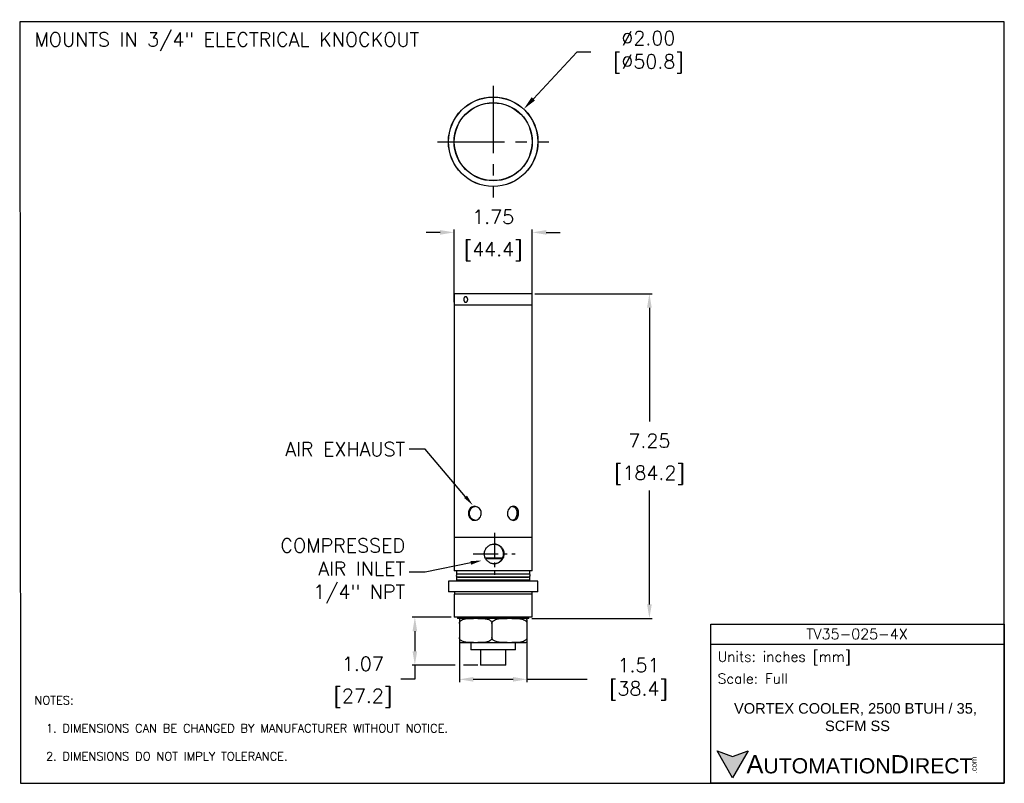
# Model space of a CAD drawing. Extents: x 909.4 to 931.4, y -8.5 to 8.5.
import ezdxf
from ezdxf import colors
from ezdxf.entities.mleader import LeaderData, LeaderLine
from ezdxf.math import Vec2, Vec3

# ---------------------------------------------------------------- set-up
doc = ezdxf.new("R2010")
doc.units = 0
doc.header["$LTSCALE"] = 4
doc.header["$MEASUREMENT"] = 0
doc.linetypes.add('CENTER2', pattern=[1.125, 0.75, -0.125, 0.125, -0.125])
doc.layers.get('0').update_dxf_attribs({"linetype": 'CONTINUOUS'})
doc.layers.get('DEFPOINTS').update_dxf_attribs({"linetype": 'CONTINUOUS'})
for name, color, linetype in [('CENTER', 40, 'CENTER2'), ('DIMENSIONS', 140, 'CONTINUOUS'), ('TEXT', 140, 'CONTINUOUS')]:
    doc.layers.add(name, color=color, linetype=linetype)
doc.styles.add('ROMANS', font='romans.shx')
doc.styles.get("Standard").update_dxf_attribs({"font": 'romans.shx'})
doc.styles.add('型式1', font='txt')
doc.dimstyles.get("Standard").update_dxf_attribs({"dimtxt": 0.3125, "dimasz": 0.3125, "dimexe": 0.0625, "dimexo": 0.0625, "dimgap": 0.1875, "dimtad": 0, "dimtih": 1, "dimtoh": 1, "dimzin": 0, "dimdsep": 46, "dimtxsty": 'Standard', "dimcen": 0, "dimadec": 0, "dimazin": 0, "dimtfac": 1, "dimtofl": 0, "dimtmove": 0, "dimatfit": 3, "dimfxl": 1, "dimtolj": 1, "dimtzin": 0, "dimarcsym": 0})

# ---------------------------------------------------------------- blocks, each defined once
blk = doc.blocks.new('*D0')
at = {"layer": 'DEFPOINTS', "color": 0, "transparency": 16777216}
for p in [(920.858, 2.398), (920.789, -4.852), (923.479, -4.852)]:
    blk.add_point(p, dxfattribs=at)
at = {"layer": 'DIMENSIONS', "color": 0, "lineweight": -2, "transparency": 16777216}
for p, q in [((920.92, 2.398), (923.542, 2.398)), ((923.479, 2.086), (923.479, -0.457)), ((923.479, -4.539), (923.479, -1.996)), ((920.851, -4.852), (923.542, -4.852))]:
    blk.add_line(p, q, dxfattribs=at)
at = {"layer": 'DIMENSIONS', "color": 0, "transparency": 16777216}
for points in [[(923.427, 2.086), (923.532, 2.086), (923.479, 2.398)], [(923.427, -4.539), (923.532, -4.539), (923.479, -4.852)]]:
    blk.add_solid(points, dxfattribs=at)
at = {"layer": 'DIMENSIONS', "color": 0, "transparency": 16777216, "char_height": 0.3125, "attachment_point": 5}
for s, insert in [('\\A1;7.25', (923.479, -0.883)), ('\\A1;[184.2]', (923.479, -1.652))]:
    blk.add_mtext(s, dxfattribs=dict(at, insert=insert))
blk = doc.blocks.new('*D1')
at = {"layer": 'DEFPOINTS', "color": 0, "transparency": 16777216}
for p in [(920.862, 3.768), (919.115, 2.149), (920.862, 2.149)]:
    blk.add_point(p, dxfattribs=at)
at = {"layer": 'DIMENSIONS', "color": 0, "lineweight": -2, "transparency": 16777216}
for p, q in [((918.803, 3.768), (918.49, 3.768)), ((919.115, 2.211), (919.115, 3.83)), ((920.862, 2.211), (920.862, 3.83)), ((921.175, 3.768), (921.487, 3.768))]:
    blk.add_line(p, q, dxfattribs=at)
at = {"layer": 'DIMENSIONS', "color": 0, "transparency": 16777216}
for points in [[(918.803, 3.82), (918.803, 3.716), (919.115, 3.768)], [(921.175, 3.82), (921.175, 3.716), (920.862, 3.768)]]:
    blk.add_solid(points, dxfattribs=at)
at = {"layer": 'DIMENSIONS', "color": 0, "transparency": 16777216, "char_height": 0.3125, "attachment_point": 5}
for s, insert in [('\\A1;1.75', (919.989, 4.112)), ('\\A1;[44.4]', (919.989, 3.342))]:
    blk.add_mtext(s, dxfattribs=dict(at, insert=insert))
blk = doc.blocks.new('*D2')
at = {"layer": 'DEFPOINTS', "color": 0, "transparency": 16777216}
for p in [(920.672, 6.522), (919.305, 5.062)]:
    blk.add_point(p, dxfattribs=at)
at = {"layer": 'DIMENSIONS', "color": 0, "lineweight": -2, "transparency": 16777216}
for p, q in [((921.859, 7.79), (920.886, 6.75)), ((922.172, 7.79), (921.859, 7.79))]:
    blk.add_line(p, q, dxfattribs=at)
at = {"layer": 'DIMENSIONS', "color": 0, "transparency": 16777216}
blk.add_solid([(920.848, 6.786), (920.924, 6.715), (920.672, 6.522)], dxfattribs=at)
at = {"layer": 'DIMENSIONS', "color": 0, "transparency": 16777216, "insert": (923.349, 7.79), "char_height": 0.3125, "attachment_point": 5}
blk.add_mtext('\\A1; ∅2.00\\P [∅50.8]', dxfattribs=at)
blk = doc.blocks.new('*D6')
at = {"layer": 'DEFPOINTS', "color": 0, "transparency": 16777216}
for p in [(919.116, -4.825), (918.239, -5.898), (919.708, -5.898)]:
    blk.add_point(p, dxfattribs=at)
at = {"layer": 'DIMENSIONS', "color": 0, "lineweight": -2, "transparency": 16777216}
for p, q in [((919.053, -4.825), (918.177, -4.825)), ((918.239, -5.138), (918.239, -5.585)), ((919.139, -5.898), (918.177, -5.898)), ((918.239, -5.898), (918.239, -6.21)), ((919.646, -5.898), (919.327, -5.898)), ((918.239, -6.21), (917.927, -6.21))]:
    blk.add_line(p, q, dxfattribs=at)
at = {"layer": 'DIMENSIONS', "color": 0, "transparency": 16777216}
for points in [[(918.187, -5.138), (918.291, -5.138), (918.239, -4.825)], [(918.187, -5.585), (918.291, -5.585), (918.239, -5.898)]]:
    blk.add_solid(points, dxfattribs=at)
at = {"layer": 'DIMENSIONS', "color": 0, "transparency": 16777216, "char_height": 0.3125, "attachment_point": 5}
for s, insert in [('\\A1;1.07', (917.077, -5.866)), ('\\A1;[27.2]', (917.077, -6.636))]:
    blk.add_mtext(s, dxfattribs=dict(at, insert=insert))
blk = doc.blocks.new('*D7')
at = {"layer": 'DEFPOINTS', "color": 0, "transparency": 16777216}
for p in [(919.233, -5.28), (920.744, -5.28), (920.744, -6.212)]:
    blk.add_point(p, dxfattribs=at)
at = {"layer": 'DIMENSIONS', "color": 0, "lineweight": -2, "transparency": 16777216}
for p, q in [((919.233, -5.343), (919.233, -6.274)), ((920.744, -5.343), (920.744, -6.274)), ((919.545, -6.212), (920.432, -6.212)), ((920.744, -6.212), (922.091, -6.212))]:
    blk.add_line(p, q, dxfattribs=at)
at = {"layer": 'DIMENSIONS', "color": 0, "transparency": 16777216}
for points in [[(919.545, -6.16), (919.545, -6.264), (919.233, -6.212)], [(920.432, -6.16), (920.432, -6.264), (920.744, -6.212)]]:
    blk.add_solid(points, dxfattribs=at)
at = {"layer": 'DIMENSIONS', "color": 0, "transparency": 16777216, "insert": (923.127, -6.212), "char_height": 0.3125, "attachment_point": 5}
blk.add_mtext('\\A1; 1.51\\P [38.4]', dxfattribs=at)

msp = doc.modelspace()

# ---------------------------------------------------------------- hatches: boundary and pattern name
at = {"layer": 'TEXT'}
msp.add_hatch(color=256, dxfattribs=at).paths.add_polyline_path([(925.688, -7.809), (925.339, -7.936), (924.99, -7.809), (925.339, -8.414)])

# ---------------------------------------------------------------- linework, layer by layer
for p, q in [((919.509, 5.062), (919.509, 5.062)), ((919.12, 2.398), (919.12, 2.149)), ((919.988, 2.398), (919.12, 2.398)), ((920.858, 2.398), (919.988, 2.398)), ((920.858, 2.149), (920.858, 2.398)), ((919.115, 2.149), (919.115, -3.037)), ((919.115, 2.149), (919.647, 2.149)), ((919.647, 2.149), (920.862, 2.149)), ((920.862, -2.393), (920.862, 2.149)), ((920.862, -3.037), (920.862, -2.619)), ((919.115, -3.037), (919.647, -3.037)), ((919.118, -3.037), (919.118, -3.787)), ((919.647, -3.037), (920.862, -3.037)), ((920.859, -3.787), (920.859, -3.037)), ((920.099, -3.215), (920.092, -3.212)), ((919.807, -3.498), (920.202, -3.498)), ((920.202, -3.498), (920.203, -3.494)), ((920.212, -3.355), (920.211, -3.351)), ((920.219, -3.426), (920.219, -3.423)), ((920.191, -3.522), (919.82, -3.522)), ((920.859, -3.787), (919.118, -3.787)), ((919.172, -3.787), (919.172, -3.861)), ((920.805, -3.862), (919.172, -3.861)), ((919.172, -3.932), (919.172, -3.992)), ((920.805, -3.932), (919.172, -3.932)), ((919.196, -3.928), (920.781, -3.928)), ((919.222, -3.928), (919.222, -3.932)), ((920.755, -3.932), (920.755, -3.928)), ((920.805, -3.862), (920.805, -3.787)), ((920.805, -3.992), (920.805, -3.932)), ((918.991, -4.022), (918.991, -4.257)), ((919.989, -4.022), (918.991, -4.022)), ((919.172, -3.992), (919.202, -4.022)), ((919.172, -3.992), (920.805, -3.992)), ((920.986, -4.022), (919.989, -4.022)), ((920.775, -4.022), (920.805, -3.992)), ((920.986, -4.257), (920.986, -4.022)), ((919.989, -4.257), (918.991, -4.257)), ((919.116, -4.31), (919.116, -4.825)), ((920.862, -4.31), (919.116, -4.31)), ((919.121, -4.257), (919.121, -4.31)), ((920.986, -4.257), (919.989, -4.257)), ((920.857, -4.31), (920.857, -4.257)), ((920.862, -4.825), (920.862, -4.31)), ((920.862, -4.825), (919.116, -4.825)), ((919.189, -4.825), (919.189, -4.852)), ((920.789, -4.852), (920.789, -4.825)), ((919.989, -4.852), (919.189, -4.852)), ((919.233, -4.963), (919.233, -5.28)), ((919.961, -4.963), (919.961, -5.28)), ((920.789, -4.852), (919.989, -4.852)), ((920.744, -4.963), (920.744, -5.28)), ((920.744, -4.963), (920.744, -5.28)), ((919.257, -5.392), (919.546, -5.392)), ((919.491, -5.392), (919.491, -5.557)), ((919.546, -5.392), (919.622, -5.392)), ((919.622, -5.392), (920.271, -5.392)), ((920.271, -5.392), (920.353, -5.392)), ((920.353, -5.392), (920.714, -5.392)), ((920.486, -5.557), (920.486, -5.392)), ((920.714, -5.392), (920.72, -5.392)), ((919.989, -5.557), (919.491, -5.557)), ((919.708, -5.557), (919.708, -5.898)), ((920.486, -5.557), (919.989, -5.557)), ((920.269, -5.898), (920.269, -5.557)), ((919.989, -5.898), (919.708, -5.898)), ((920.269, -5.898), (919.989, -5.898))]:
    msp.add_line(p, q)
for radius in [1, 0.997, 0.873, 0.869]:
    msp.add_circle((919.989, 5.792), radius)
for centre, radius, start, end in [((919.196, -3.894), 0.0347, 109.6371, 270), ((920.781, -3.894), 0.0348, 270, 64.7422)]:
    msp.add_arc(centre, radius, start, end)
for points, knots in [([(919.331, 2.27), (919.331, 2.273), (919.332, 2.28), (919.333, 2.29), (919.336, 2.3), (919.34, 2.309), (919.345, 2.316), (919.351, 2.323), (919.357, 2.328), (919.364, 2.331), (919.371, 2.332), (919.379, 2.332), (919.386, 2.33), (919.393, 2.326), (919.4, 2.321), (919.406, 2.314), (919.411, 2.306), (919.415, 2.297), (919.418, 2.287), (919.42, 2.276), (919.42, 2.266), (919.419, 2.255), (919.416, 2.245), (919.413, 2.236), (919.408, 2.228), (919.402, 2.22), (919.396, 2.215), (919.389, 2.21), (919.381, 2.208), (919.374, 2.207), (919.366, 2.208), (919.359, 2.21), (919.353, 2.215), (919.347, 2.221), (919.342, 2.228), (919.337, 2.237), (919.334, 2.246), (919.332, 2.255), (919.331, 2.263), (919.331, 2.267), (919.331, 2.27)], [0, 0, 0, 0, 0.026415, 0.053598, 0.080013, 0.107192, 0.13365, 0.160873, 0.187358, 0.214613, 0.241051, 0.268258, 0.294649, 0.321804, 0.34822, 0.375399, 0.401874, 0.429117, 0.455592, 0.482838, 0.509255, 0.536439, 0.562829, 0.589983, 0.616421, 0.643622, 0.670107, 0.697361, 0.723818, 0.751047, 0.777447, 0.804612, 0.831012, 0.858175, 0.884634, 0.911859, 0.938343, 0.965598, 0.982698, 1, 1, 1, 1]), ([(919.723, -2.505), (919.722, -2.523), (919.718, -2.558), (919.692, -2.604), (919.654, -2.64), (919.608, -2.66), (919.558, -2.664), (919.512, -2.649), (919.474, -2.619), (919.447, -2.576), (919.434, -2.525), (919.436, -2.472), (919.453, -2.423), (919.483, -2.383), (919.524, -2.356), (919.572, -2.346), (919.62, -2.354), (919.665, -2.379), (919.7, -2.418), (919.72, -2.462), (919.723, -2.493), (919.723, -2.505)], [0, 0, 0, 0, 0.053101, 0.106182, 0.1598, 0.21378, 0.267184, 0.319985, 0.373066, 0.426887, 0.480776, 0.533924, 0.586685, 0.640008, 0.69397, 0.747659, 0.800603, 0.853475, 0.907047, 0.961036, 1, 1, 1, 1]), ([(919.578, -2.659), (919.564, -2.656), (919.535, -2.649), (919.498, -2.619), (919.471, -2.577), (919.458, -2.525), (919.46, -2.472), (919.477, -2.423), (919.506, -2.383), (919.544, -2.357), (919.572, -2.353), (919.585, -2.351)], [0, 0, 0, 0, 0.1031202, 0.2173981, 0.3335092, 0.4498137, 0.5642769, 0.6777595, 0.7926242, 0.9090917, 1, 1, 1, 1]), ([(920.308, -2.505), (920.309, -2.488), (920.313, -2.453), (920.336, -2.407), (920.371, -2.371), (920.412, -2.35), (920.455, -2.347), (920.494, -2.361), (920.526, -2.392), (920.548, -2.435), (920.559, -2.486), (920.557, -2.539), (920.543, -2.588), (920.519, -2.628), (920.484, -2.655), (920.443, -2.665), (920.401, -2.657), (920.361, -2.632), (920.329, -2.593), (920.311, -2.549), (920.309, -2.518), (920.308, -2.505)], [0, 0, 0, 0, 0.053101, 0.106182, 0.1598, 0.21378, 0.267184, 0.319985, 0.373066, 0.426887, 0.480776, 0.533924, 0.586685, 0.640008, 0.69397, 0.747659, 0.800603, 0.853475, 0.907047, 0.961036, 1, 1, 1, 1]), ([(920.424, -2.352), (920.435, -2.355), (920.46, -2.362), (920.489, -2.392), (920.511, -2.434), (920.522, -2.486), (920.52, -2.539), (920.507, -2.588), (920.483, -2.627), (920.453, -2.653), (920.431, -2.656), (920.423, -2.658)], [0, 0, 0, 0, 0.097868, 0.21542, 0.334858, 0.454494, 0.572237, 0.688971, 0.807127, 0.926931, 1, 1, 1, 1]), ([(920.862, -2.619), (920.862, -2.618), (920.862, -2.608), (920.861, -2.575), (920.861, -2.525), (920.861, -2.472), (920.862, -2.425), (920.862, -2.403), (920.862, -2.393)], [0, 0, 0, 0, 0.012318, 0.220009, 0.427965, 0.633061, 0.836664, 1, 1, 1, 1]), ([(920.23, -3.412), (920.23, -3.399), (920.229, -3.375), (920.219, -3.34), (920.205, -3.307), (920.185, -3.276), (920.16, -3.249), (920.131, -3.226), (920.098, -3.209), (920.063, -3.197), (920.026, -3.191), (919.989, -3.192), (919.953, -3.198), (919.919, -3.211), (919.888, -3.228), (919.859, -3.251), (919.834, -3.279), (919.814, -3.31), (919.8, -3.345), (919.791, -3.381), (919.79, -3.418), (919.794, -3.455), (919.804, -3.489), (919.819, -3.522), (919.84, -3.552), (919.866, -3.578), (919.896, -3.6), (919.929, -3.617), (919.965, -3.628), (920.002, -3.633), (920.039, -3.631), (920.074, -3.623), (920.108, -3.61), (920.139, -3.592), (920.167, -3.568), (920.191, -3.54), (920.209, -3.508), (920.226, -3.465), (920.229, -3.432), (920.23, -3.412)], [0, 0, 0, 0, 0.026261, 0.052524, 0.078758, 0.104996, 0.131767, 0.158536, 0.185689, 0.212838, 0.239424, 0.266009, 0.291989, 0.317972, 0.344195, 0.37042, 0.397372, 0.424323, 0.451409, 0.478492, 0.504842, 0.531193, 0.557099, 0.58301, 0.609439, 0.63587, 0.662981, 0.690088, 0.716994, 0.743897, 0.770055, 0.796215, 0.822227, 0.848243, 0.874896, 0.90155, 0.92871, 0.955865, 1, 1, 1, 1]), ([(920.092, -3.212), (920.085, -3.209), (920.068, -3.201), (920.037, -3.193), (920.011, -3.192), (920.002, -3.192)], [0, 0, 0, 0, 0.286046, 0.731536, 1, 1, 1, 1]), ([(920.149, -3.248), (920.147, -3.247), (920.143, -3.243), (920.137, -3.238), (920.129, -3.232), (920.119, -3.226), (920.109, -3.22), (920.102, -3.217), (920.099, -3.215)], [0, 0, 0, 0, 0.1257611, 0.2516514, 0.4421947, 0.6333341, 0.8266053, 1, 1, 1, 1]), ([(920.177, -3.281), (920.175, -3.279), (920.172, -3.274), (920.166, -3.266), (920.158, -3.258), (920.152, -3.251), (920.149, -3.248)], [0, 0, 0, 0, 0.193104, 0.40442, 0.701923, 1, 1, 1, 1]), ([(920.179, -3.284), (920.179, -3.284), (920.178, -3.283), (920.177, -3.282), (920.177, -3.281)], [0, 0, 0, 0, 0.290177, 1, 1, 1, 1]), ([(920.2, -3.318), (920.199, -3.315), (920.196, -3.309), (920.19, -3.3), (920.185, -3.292), (920.181, -3.287), (920.179, -3.284)], [0, 0, 0, 0, 0.264001, 0.528007, 0.773004, 1, 1, 1, 1]), ([(920.185, -3.533), (920.186, -3.53), (920.189, -3.525), (920.194, -3.517), (920.198, -3.508), (920.201, -3.501), (920.202, -3.498)], [0, 0, 0, 0, 0.218921, 0.437964, 0.727995, 1, 1, 1, 1]), ([(920.211, -3.351), (920.21, -3.349), (920.209, -3.344), (920.207, -3.336), (920.204, -3.328), (920.202, -3.321), (920.2, -3.318)], [0, 0, 0, 0, 0.210207, 0.438784, 0.71932, 1, 1, 1, 1]), ([(920.203, -3.494), (920.204, -3.492), (920.207, -3.486), (920.21, -3.478), (920.213, -3.469), (920.215, -3.464), (920.215, -3.461)], [0, 0, 0, 0, 0.240181, 0.498544, 0.749213, 1, 1, 1, 1]), ([(920.22, -3.389), (920.219, -3.386), (920.218, -3.381), (920.217, -3.372), (920.214, -3.363), (920.213, -3.357), (920.212, -3.355)], [0, 0, 0, 0, 0.254276, 0.508655, 0.76336, 1, 1, 1, 1]), ([(920.215, -3.461), (920.216, -3.458), (920.217, -3.452), (920.218, -3.443), (920.219, -3.434), (920.219, -3.429), (920.219, -3.426)], [0, 0, 0, 0, 0.254339, 0.508771, 0.763476, 1, 1, 1, 1]), ([(920.219, -3.423), (920.219, -3.42), (920.22, -3.415), (920.22, -3.408), (920.22, -3.402), (920.22, -3.396), (920.22, -3.391), (920.22, -3.389)], [0, 0, 0, 0, 0.236114, 0.427004, 0.617927, 0.808947, 1, 1, 1, 1]), ([(920.001, -3.63), (920.012, -3.63), (920.038, -3.631), (920.074, -3.621), (920.095, -3.611), (920.105, -3.606)], [0, 0, 0, 0, 0.279821, 0.686797, 1, 1, 1, 1]), ([(920.105, -3.606), (920.108, -3.604), (920.116, -3.6), (920.125, -3.594), (920.133, -3.588), (920.14, -3.582), (920.146, -3.576), (920.15, -3.572), (920.152, -3.571)], [0, 0, 0, 0, 0.187216, 0.375203, 0.535112, 0.695301, 0.856201, 1, 1, 1, 1]), ([(920.152, -3.571), (920.153, -3.57), (920.154, -3.569), (920.155, -3.567), (920.156, -3.567)], [0, 0, 0, 0, 0.786649, 1, 1, 1, 1]), ([(920.156, -3.567), (920.158, -3.564), (920.164, -3.559), (920.172, -3.55), (920.179, -3.541), (920.183, -3.536), (920.185, -3.533)], [0, 0, 0, 0, 0.243241, 0.505123, 0.75236, 1, 1, 1, 1]), ([(919.233, -4.963), (919.234, -4.957), (919.235, -4.943), (919.245, -4.922), (919.267, -4.897), (919.311, -4.873), (919.37, -4.858), (919.451, -4.851), (919.51, -4.852), (919.546, -4.852)], [0, 0, 0, 0, 0.047157, 0.09411, 0.17217, 0.307715, 0.497047, 0.691377, 1, 1, 1, 1]), ([(919.257, -4.852), (919.255, -4.852), (919.251, -4.852), (919.246, -4.854), (919.242, -4.862), (919.239, -4.874), (919.236, -4.892), (919.234, -4.912), (919.233, -4.935), (919.233, -4.952), (919.233, -4.962), (919.233, -4.963)], [0, 0, 0, 0, 0.210816, 0.421857, 0.55457, 0.68887, 0.78191, 0.875493, 0.932253, 0.989535, 1, 1, 1, 1]), ([(919.649, -4.852), (919.679, -4.852), (919.733, -4.852), (919.802, -4.856), (919.855, -4.865), (919.892, -4.877), (919.923, -4.895), (919.945, -4.915), (919.958, -4.938), (919.961, -4.953), (919.961, -4.961), (919.961, -4.963)], [0, 0, 0, 0, 0.25599, 0.469522, 0.589375, 0.710786, 0.798713, 0.887187, 0.940752, 0.98801, 1, 1, 1, 1]), ([(919.961, -4.963), (919.962, -4.957), (919.963, -4.943), (919.974, -4.922), (919.999, -4.897), (920.045, -4.873), (920.109, -4.858), (920.196, -4.851), (920.259, -4.852), (920.298, -4.852)], [0, 0, 0, 0, 0.047157, 0.09411, 0.17217, 0.307715, 0.497047, 0.691377, 1, 1, 1, 1]), ([(920.407, -4.852), (920.439, -4.852), (920.498, -4.852), (920.573, -4.856), (920.629, -4.865), (920.669, -4.878), (920.703, -4.895), (920.726, -4.915), (920.74, -4.938), (920.744, -4.953), (920.744, -4.961), (920.744, -4.963)], [0, 0, 0, 0, 0.255985, 0.469513, 0.590305, 0.710791, 0.798717, 0.887189, 0.940753, 0.98801, 1, 1, 1, 1]), ([(920.72, -4.852), (920.722, -4.852), (920.726, -4.851), (920.731, -4.854), (920.735, -4.862), (920.738, -4.874), (920.741, -4.892), (920.743, -4.912), (920.744, -4.935), (920.744, -4.952), (920.744, -4.962), (920.744, -4.963)], [0, 0, 0, 0, 0.211007, 0.421855, 0.55554, 0.688881, 0.781917, 0.875498, 0.932256, 0.989535, 1, 1, 1, 1]), ([(919.546, -5.392), (919.516, -5.392), (919.461, -5.392), (919.392, -5.387), (919.34, -5.378), (919.302, -5.366), (919.271, -5.348), (919.249, -5.328), (919.237, -5.306), (919.233, -5.29), (919.233, -5.282), (919.233, -5.28)], [0, 0, 0, 0, 0.255985, 0.469513, 0.590305, 0.710791, 0.798717, 0.887189, 0.940753, 0.98801, 1, 1, 1, 1]), ([(919.233, -5.28), (919.233, -5.285), (919.233, -5.297), (919.234, -5.317), (919.235, -5.342), (919.238, -5.365), (919.242, -5.38), (919.246, -5.389), (919.252, -5.392), (919.255, -5.392), (919.257, -5.392)], [0, 0, 0, 0, 0.037652, 0.08294, 0.15481, 0.275267, 0.42837, 0.585731, 0.792632, 1, 1, 1, 1]), ([(919.961, -5.28), (919.961, -5.287), (919.96, -5.3), (919.95, -5.321), (919.927, -5.347), (919.884, -5.371), (919.824, -5.385), (919.743, -5.392), (919.685, -5.392), (919.649, -5.392)], [0, 0, 0, 0, 0.0471572, 0.0941104, 0.1721701, 0.3077145, 0.4970474, 0.6913771, 1, 1, 1, 1]), ([(920.298, -5.392), (920.266, -5.392), (920.207, -5.392), (920.133, -5.387), (920.076, -5.378), (920.036, -5.366), (920.002, -5.348), (919.979, -5.328), (919.966, -5.306), (919.962, -5.29), (919.962, -5.282), (919.961, -5.28)], [0, 0, 0, 0, 0.255985, 0.469513, 0.590305, 0.710791, 0.798717, 0.887189, 0.940753, 0.98801, 1, 1, 1, 1]), ([(920.744, -5.28), (920.743, -5.287), (920.742, -5.3), (920.731, -5.321), (920.707, -5.347), (920.66, -5.371), (920.596, -5.385), (920.509, -5.392), (920.446, -5.392), (920.407, -5.392)], [0, 0, 0, 0, 0.047157, 0.09411, 0.17217, 0.307715, 0.497047, 0.691377, 1, 1, 1, 1]), ([(920.744, -5.28), (920.744, -5.285), (920.744, -5.297), (920.743, -5.317), (920.742, -5.342), (920.739, -5.365), (920.735, -5.38), (920.731, -5.389), (920.726, -5.392), (920.722, -5.392), (920.72, -5.392)], [0, 0, 0, 0, 0.037651, 0.082939, 0.154808, 0.275264, 0.428366, 0.585725, 0.792792, 1, 1, 1, 1])]:
    msp.add_open_spline(points, degree=3, knots=knots)
at = {"layer": 'CENTER', "ltscale": 0.5}
for p, q in [((919.989, 7.04), (919.989, 4.545)), ((918.741, 5.792), (921.236, 5.792))]:
    msp.add_line(p, q, dxfattribs=at)
at = {"layer": 'CENTER', "ltscale": 0.1875}
for p, q in [((920.016, -2.942), (920.016, -3.882)), ((919.54, -3.412), (920.48, -3.412))]:
    msp.add_line(p, q, dxfattribs=at)
at = {"layer": 'DEFPOINTS'}
msp.add_lwpolyline([(909.425, -8.534), (931.409, -8.534), (931.409, 8.466), (909.409, 8.466)], close=True, dxfattribs=at)
at = {"layer": 'TEXT'}
msp.add_line((924.85, -5.43), (931.409, -5.43), dxfattribs=at)
for points in [[(924.85, -8.534), (924.85, -4.978), (931.409, -4.978), (931.409, -8.534)], [(925.688, -7.809), (925.339, -8.414), (924.99, -7.809), (925.339, -7.936)]]:
    msp.add_lwpolyline(points, close=True, dxfattribs=at)

# ---------------------------------------------------------------- texts
at = {"layer": 'TEXT', "attachment_point": 1}
for s, insert, char_height in [('MOUNTS IN 3/4" ELECTRICAL KNOCKOUT', (909.739, 8.229), 0.3125), ('NOTES:\\P\\P  1. DIMENSIONS CAN BE CHANGED BY MANUFACTURER WITHOUT NOTICE.\\P  \\P  2. DIMENSIONS DO NOT IMPLY TOLERANCE.', (909.739, -6.585), 0.1875)]:
    msp.add_mtext_dynamic_manual_height_columns(s, width=11.45245, gutter_width=17.5, heights=[0], dxfattribs=dict(at, insert=insert, char_height=char_height))
at = {"layer": 'TEXT'}
for s, insert, char_height, width, attachment_point, style in [('TV35-025-4X', (928.119, -5.2), 0.23384, 4.4017, 5, 'ROMANS'), (' Units: inches [mm]', (924.85, -5.744), 0.22608, 6.55966, 4, 'ROMANS'), (' Scale: Full', (924.85, -6.196), 0.22608, 6.55966, 4, 'ROMANS'), ('{\\fArial|b0|i0|c0|p34;     \\H1.2x;A\\H0.8333x;UTOMATION\\H1.2x;D\\H0.8333x;IRECT}', (924.99, -8.111), 0.33912, 5.7446, 4, '型式1')]:
    msp.add_mtext(s, dxfattribs=dict(at, insert=insert, char_height=char_height, width=width, attachment_point=attachment_point, style=style))
at = {"layer": 'TEXT', "insert": (928.129, -7.058), "char_height": 0.23384, "width": 5.8933, "attachment_point": 5}
msp.add_mtext('{\\fArial|b0|i0|c0|p34;VORTEX COOLER, 2500 BTUH / 35,  SCFM SS}', dxfattribs=at)
at = {"layer": 'TEXT', "insert": (930.67, -8.31), "char_height": 0.12208, "width": 0.36177, "attachment_point": 1, "rotation": 90, "style": '型式1'}
msp.add_mtext('{\\fArial|b0|i0|c0|p34;.com}', dxfattribs=at)

# ---------------------------------------------------------------- dimensions: what is measured, and where the dimension line sits
at = {"layer": 'DIMENSIONS'}
dim = msp.add_diameter_dim_2p(p1=(919.305, 5.062), p2=(920.672, 6.522), text=' <>', dimstyle='Standard', override={"dimpost": '\\X'}, dxfattribs=at)
dim.commit()
dim.dimension.update_dxf_attribs({"geometry": '*D2', "text_midpoint": (923.349, 7.79), "dimtype": 163})
dim = msp.add_linear_dim(base=(920.862, 3.768), p1=(919.115, 2.149), p2=(920.862, 2.149), dimstyle='Standard', override={"dimpost": '\\X'}, dxfattribs=at)
dim.commit()
dim.dimension.update_dxf_attribs({"geometry": '*D1', "text_midpoint": (919.989, 3.768)})
for base, p1, p2, picture, middle in [((923.479, -4.852), (920.858, 2.398), (920.789, -4.852), '*D0', (923.479, -1.227)), ((918.239, -5.898), (919.116, -4.825), (919.708, -5.898), '*D6', (917.077, -6.21))]:
    dim = msp.add_linear_dim(base=base, p1=p1, p2=p2, angle=90, dimstyle='Standard', override={"dimpost": '\\X'}, dxfattribs=at)
    dim.commit()
    dim.dimension.update_dxf_attribs({"geometry": picture, "text_midpoint": middle})
dim = msp.add_linear_dim(base=(920.744, -6.212), p1=(919.233, -5.28), p2=(920.744, -5.28), text=' <>', dimstyle='Standard', override={"dimpost": '\\X'}, dxfattribs=at)
dim.commit()
dim.dimension.update_dxf_attribs({"geometry": '*D7', "text_midpoint": (923.127, -6.212), "dimtype": 160})

# ---------------------------------------------------------------- leaders
ml = msp.add_multileader_mtext('Standard', dxfattribs=at)
ml.set_content('AIR EXHAUST', color=256)
ml.set_leader_properties()
ml.build(insert=Vec2(0, 0))
ml.multileader.update_dxf_attribs({"text_left_attachment_type": 2, "text_right_attachment_type": 2, "dogleg_length": 0.36, "arrow_head_size": 0.25})
ctx = ml.context
ctx.base_point, ctx.char_height, ctx.arrow_head_size, ctx.landing_gap_size, ctx.plane_origin = Vec3(914.909, -1.076), 0.3125, 0.25, 0.09, Vec3(919.904, -1.168)
ctx.left_attachment, ctx.right_attachment, ctx.text_align_type = 2, 2, 2
notes = []
notes.append((ctx, [(0, (1, 1, 0), (918.47, -1.076), (-1, 0), 0.36, [(0, [(919.534, -2.326)], 0, [])])]))
ctx.mtext.insert, ctx.mtext.width, ctx.mtext.alignment, ctx.mtext.flow_direction = Vec3(918.02, -0.92), 3.16035, 3, 5
ml = msp.add_multileader_mtext('Standard', dxfattribs=at)
ml.set_content('COMPRESSED\\PAIR INLET\\P1/4" NPT', color=256)
ml.set_leader_properties()
ml.build(insert=Vec2(0, 0))
ml.multileader.update_dxf_attribs({"text_left_attachment_type": 2, "text_right_attachment_type": 2, "dogleg_length": 0.36, "arrow_head_size": 0.25})
ctx = ml.context
ctx.base_point, ctx.char_height, ctx.arrow_head_size, ctx.landing_gap_size, ctx.plane_origin = Vec3(914.924, -3.823), 0.3125, 0.25, 0.09, Vec3(919.904, -3.219)
ctx.left_attachment, ctx.right_attachment, ctx.text_align_type = 2, 2, 2
notes.append((ctx, [(0, (1, 1, 0), (918.47, -3.823), (-1, 0), 0.36, [(0, [(919.734, -3.561)], 0, [])])]))
ctx.mtext.insert, ctx.mtext.width, ctx.mtext.alignment, ctx.mtext.flow_direction = Vec3(918.02, -3.064), 3.38372, 3, 5
for ctx, leaders in notes:
    for number, flags, end, landing, length, lines in leaders:
        leader = LeaderData()
        leader.index, (leader.has_last_leader_line, leader.has_dogleg_vector, leader.attachment_direction) = number, flags
        leader.last_leader_point, leader.dogleg_vector, leader.dogleg_length = Vec3(end), Vec3(landing), length
        for number, points, colour, breaks in lines:
            line = LeaderLine()
            line.index, line.vertices, line.color, line.breaks = number, Vec3.list(points), colors.encode_raw_color(colour), breaks
            leader.lines.append(line)
        ctx.leaders.append(leader)

doc.saveas('drawing.dxf')
